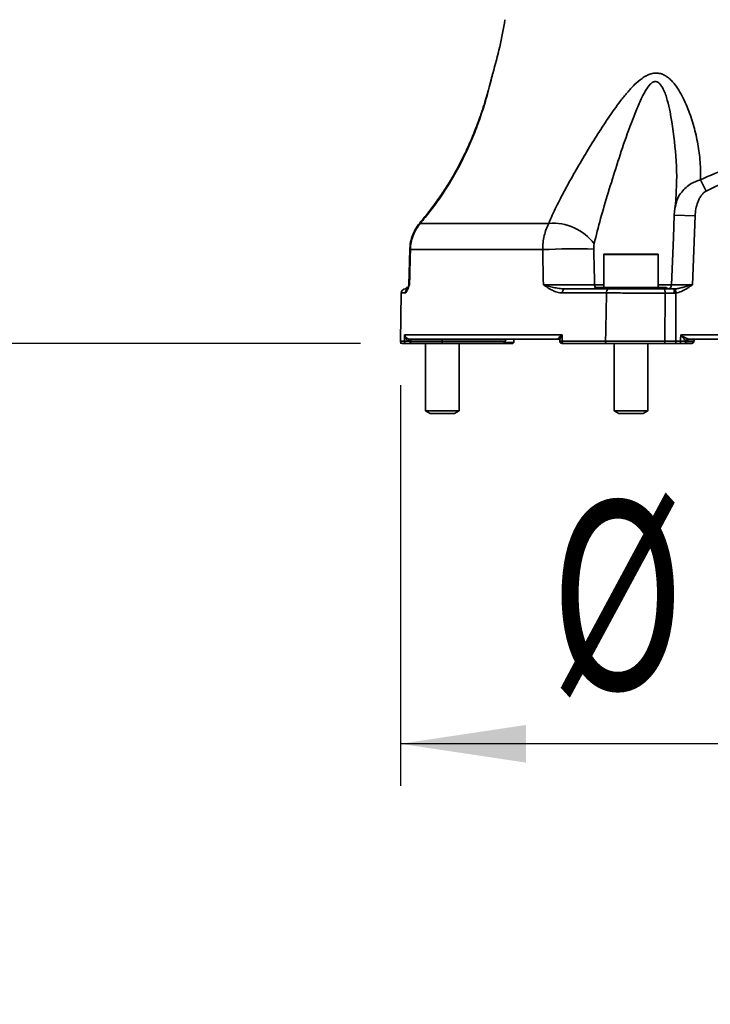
# Model space of a CAD drawing. Header units: millimetres. Extents: x 0 to 297, y 0 to 209.
# Tile 4 of 35: x 63 to 79, y 23 to 47. Entities that reach past the tile are written whole.
import ezdxf

# ---------------------------------------------------------------- set-up
doc = ezdxf.new("R2010")
doc.units = ezdxf.units.MM
doc.linetypes.add('CENTERX2', pattern=[20.32, 12.7, -2.54, 2.54, -2.54])
doc.layers.add('图层0', color=7, linetype='Continuous')
doc.styles.add('SLDTEXTSTYLE1', font='TXT', dxfattribs={"width": 0.7, "bigfont": 'bigfont'})
doc.styles.add('SLDTEXTSTYLE2', font='TXT', dxfattribs={"width": 0.7})
doc.dimstyles.new('SLDDIMSTYLE0', dxfattribs={"dimtxt": 4.5, "dimasz": 3, "dimexe": 0, "dimexo": 0.0625, "dimgap": 1.125, "dimtad": 2, "dimlfac": 10, "dimrnd": 1e-09, "dimzin": 12, "dimdsep": 46, "dimtxsty": 'SLDTEXTSTYLE2', "dimsah": 1, "dimcen": 0.09, "dimadec": 0, "dimazin": 3, "dimtfac": 1, "dimtofl": 0, "dimtmove": 0, "dimatfit": 3, "dimfxl": 0, "dimfrac": 2, "dimtolj": 1, "dimtzin": 12, "dimarcsym": 0})
doc.dimstyles.new('SLDDIMSTYLE10', dxfattribs={"dimtxt": 4.5, "dimasz": 3, "dimexe": 0, "dimexo": 0.0625, "dimgap": 1.125, "dimtad": 0, "dimtih": 1, "dimtoh": 1, "dimlfac": 2, "dimrnd": 1e-09, "dimzin": 12, "dimdsep": 46, "dimtxsty": 'SLDTEXTSTYLE2', "dimblk1": 'NONE', "dimblk2": 'NONE', "dimsah": 1, "dimcen": 0, "dimadec": 0, "dimazin": 3, "dimtfac": 1, "dimtmove": 0, "dimatfit": 3, "dimldrblk": 'NONE', "dimfxl": 0, "dimfrac": 2, "dimtolj": 1, "dimtzin": 12, "dimarcsym": 0})
doc.dimstyles.new('SLDDIMSTYLE7', dxfattribs={"dimtxt": 3.5, "dimasz": 3, "dimexe": 0, "dimexo": 0.0625, "dimgap": 0.875, "dimtad": 0, "dimtih": 1, "dimtoh": 1, "dimlfac": 3, "dimrnd": 1e-09, "dimzin": 12, "dimdsep": 46, "dimtxsty": 'SLDTEXTSTYLE2', "dimblk1": 'NONE', "dimblk2": 'NONE', "dimsah": 1, "dimcen": 0, "dimadec": 0, "dimazin": 3, "dimtfac": 1, "dimtmove": 0, "dimatfit": 3, "dimldrblk": 'NONE', "dimfxl": 0, "dimfrac": 2, "dimtolj": 1, "dimtzin": 12, "dimarcsym": 0})
doc.dimstyles.new('SLDDIMSTYLE8', dxfattribs={"dimtxt": 3.5, "dimasz": 3, "dimexe": 0, "dimexo": 0.0625, "dimgap": 0.875, "dimtad": 0, "dimtih": 1, "dimtoh": 1, "dimlfac": 3, "dimrnd": 1e-09, "dimzin": 12, "dimdsep": 46, "dimtxsty": 'SLDTEXTSTYLE2', "dimblk1": 'NONE', "dimblk2": 'NONE', "dimsah": 1, "dimcen": 0, "dimadec": 0, "dimazin": 3, "dimtol": 1, "dimtp": 0.03, "dimtfac": 1, "dimtmove": 0, "dimatfit": 3, "dimldrblk": 'NONE', "dimfxl": 0, "dimfrac": 2, "dimtolj": 1, "dimarcsym": 0})

# ---------------------------------------------------------------- blocks, each defined once
blk = doc.blocks.new('_D_3')
at = {"layer": '图层0'}
for p, q in [((71.767, 38.25), (71.767, 28.699)), ((91.767, 38.25), (91.767, 28.699)), ((91.767, 29.699), (71.767, 29.699))]:
    blk.add_line(p, q, dxfattribs=at)
for points in [[(71.767, 29.699), (74.767, 29.249), (74.767, 30.149)], [(91.767, 29.699), (88.767, 30.149), (88.767, 29.249)]]:
    blk.add_solid(points, dxfattribs=at)
at = {"layer": '图层0', "char_height": 4.5, "attachment_point": 1, "style": 'SLDTEXTSTYLE2'}
for s, insert in [('%%c', (75.351, 35.499)), ('200', (80.326, 35.499))]:
    blk.add_mtext(s, dxfattribs=dict(at, insert=insert))
blk = doc.blocks.new('_D_7')
at = {"layer": '图层0'}
for p, q in [((60.513, 65.25), (44.19, 65.25)), ((45.19, 65.25), (45.19, 39.25)), ((70.818, 39.25), (44.19, 39.25))]:
    blk.add_line(p, q, dxfattribs=at)
for points in [[(45.19, 65.25), (44.74, 62.25), (45.64, 62.25)], [(45.19, 39.25), (45.64, 42.25), (44.74, 42.25)]]:
    blk.add_solid(points, dxfattribs=at)
at = {"layer": '图层0', "insert": (39.389, 48.322), "char_height": 4.5, "attachment_point": 1, "rotation": 90, "style": 'SLDTEXTSTYLE2'}
blk.add_mtext('260', dxfattribs=at)
blk = doc.blocks.new('_D_9')
at = {"layer": '图层0'}
for p, q in [((61.907, 58.35), (61.907, 51.275)), ((61.907, 52.275), (47.439, 52.275)), ((61.907, 52.275), (81.767, 52.275))]:
    blk.add_line(p, q, dxfattribs=at)
for points in [[(61.907, 52.275), (64.907, 51.825), (64.907, 52.725)], [(81.767, 52.275), (78.767, 52.725), (78.767, 51.825)]]:
    blk.add_solid(points, dxfattribs=at)
at = {"layer": '图层0', "insert": (47.439, 58.076), "char_height": 4.5, "attachment_point": 1, "style": 'SLDTEXTSTYLE2'}
blk.add_mtext('198.6', dxfattribs=at)
blk = doc.blocks.new('_D_10')
at = {"layer": '图层0'}
for p, q in [((64.957, 107.825), (64.957, 102.619)), ((64.957, 103.619), (48.681, 103.619)), ((64.957, 103.619), (81.767, 103.619))]:
    blk.add_line(p, q, dxfattribs=at)
for points in [[(64.957, 103.619), (67.957, 103.169), (67.957, 104.069)], [(81.767, 103.619), (78.767, 104.069), (78.767, 103.169)]]:
    blk.add_solid(points, dxfattribs=at)
at = {"layer": '图层0', "insert": (48.681, 109.42), "char_height": 4.5, "attachment_point": 1, "style": 'SLDTEXTSTYLE2'}
blk.add_mtext('168.1', dxfattribs=at)
blk = doc.blocks.new('_D_11')
at = {"layer": '图层0'}
for p, q in [((77.978, 184.45), (36.791, 184.45)), ((37.791, 184.45), (37.791, 39.25)), ((70.818, 39.25), (36.791, 39.25))]:
    blk.add_line(p, q, dxfattribs=at)
for start, end in [(63.4349, 116.5651), (243.4349, 296.5651)]:
    blk.add_arc((35.172, 111.85), 5.856, start, end, dxfattribs=at)
for points in [[(37.791, 184.45), (37.341, 181.45), (38.241, 181.45)], [(37.791, 39.25), (38.241, 42.25), (37.341, 42.25)]]:
    blk.add_solid(points, dxfattribs=at)
at = {"layer": '图层0', "insert": (31.99, 106.612), "char_height": 4.5, "attachment_point": 1, "rotation": 90, "style": 'SLDTEXTSTYLE2'}
blk.add_mtext('1452', dxfattribs=at)
blk = doc.blocks.new('_D_22')
at = {"layer": '图层0'}
blk.add_line((204.074, 119.317), (182.322, 119.317), dxfattribs=at)
at = {"layer": '图层0', "char_height": 3.5, "attachment_point": 1}
for s, insert, style in [('贯穿', (194.271, 122.827), 'SLDTEXTSTYLE1'), ('6-', (182.322, 122.827), 'SLDTEXTSTYLE2'), ('%%c', (186.396, 122.827), 'SLDTEXTSTYLE2'), ('9', (190.266, 122.827), 'SLDTEXTSTYLE2'), ('圆周均布', (184.257, 118.753), 'SLDTEXTSTYLE1')]:
    blk.add_mtext(s, dxfattribs=dict(at, insert=insert, style=style))
blk = doc.blocks.new('_None')
blk = doc.blocks.new('SW_SYMBOL_HOLE_DEPTH')
at = {"layer": '图层0', "color": 0}
for p, q in [((0, 875), (800, 875)), ((400, 875), (400, 75)), ((100, 555), (400, 75)), ((700, 555), (400, 75))]:
    blk.add_line(p, q, dxfattribs=at)
blk = doc.blocks.new('_D_23')
at = {"layer": '图层0'}
blk.add_line((191.362, 126.826), (170.308, 126.826), dxfattribs=at)
at = {"layer": '图层0', "xscale": 0.004072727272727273, "yscale": 0.004072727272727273, "zscale": 0.004072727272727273}
blk.add_blockref('SW_SYMBOL_HOLE_DEPTH', (184.071, 127.113), dxfattribs=at)
at = {"layer": '图层0', "attachment_point": 1, "style": 'SLDTEXTSTYLE2'}
for s, insert, char_height in [('0.03', (179.415, 131.978), 2), ('+', (178.252, 131.978), 2), ('%%c', (170.308, 131.338), 3.5), ('4', (174.178, 131.338), 3.5), ('6', (187.737, 131.338), 3.5), ('0', (179.415, 129.65), 2)]:
    blk.add_mtext(s, dxfattribs=dict(at, insert=insert, char_height=char_height))
blk = doc.blocks.new('_D_25')
at = {"layer": '图层0'}
blk.add_line((174.783, 94.83), (152.508, 94.83), dxfattribs=at)
at = {"layer": '图层0', "char_height": 4.5, "attachment_point": 1, "style": 'SLDTEXTSTYLE2'}
for s, insert in [('%%c', (162.983, 100.631)), ('PCD', (152.508, 100.631)), ('50', (167.958, 100.631))]:
    blk.add_mtext(s, dxfattribs=dict(at, insert=insert))

msp = doc.modelspace()

# ---------------------------------------------------------------- linework, layer by layer
at = {"color": 7, "linetype": 'Continuous', "lineweight": 35}
for p, q in [((78.928327, 43.151717), (79.061666, 42.881871)), ((78.344864, 42.854531), (78.343511, 42.803314)), ((78.315209, 42.477909), (78.29819, 42.306837)), ((78.797341, 42.288457), (78.738945, 40.649861)), ((72.239643, 42.111796), (75.30697, 42.111796)), ((71.99132, 41.491522), (71.970443, 40.647677)), ((75.161604, 41.485565), (72.007097, 41.485565)), ((76.616807, 41.369861), (76.616807, 40.579861)), ((76.626807, 41.379861), (77.906807, 41.379861)), ((77.916807, 40.579861), (77.916807, 41.369861)), ((71.787784, 40.451606), (71.767695, 39.300734)), ((71.889424, 40.549861), (71.907776, 40.549861)), ((71.934306, 40.579861), (71.916807, 40.579861)), ((76.685291, 40.451606), (75.629567, 40.451606)), ((75.691059, 40.549861), (76.671506, 40.549861)), ((76.416807, 40.579861), (76.701958, 40.579861)), ((76.701958, 40.579861), (76.757999, 40.579861)), ((76.757999, 40.579861), (77.298445, 40.579861)), ((77.298445, 40.579861), (78.116807, 40.579861)), ((78.041969, 40.549861), (78.292773, 40.549861)), ((78.08429, 40.449861), (78.078041, 39.299861)), ((78.299265, 40.449861), (78.08429, 40.449861)), ((78.338217, 40.452771), (78.326197, 40.551316)), ((78.338217, 40.452771), (78.338217, 39.299861)), ((71.911814, 39.249861), (71.817688, 39.249861)), ((71.862294, 39.300734), (71.865696, 39.451606)), ((71.865696, 39.451606), (75.623276, 39.451606)), ((75.536562, 39.349861), (71.992595, 39.349861)), ((72.011048, 39.301606), (72.01097, 39.298116)), ((72.01097, 39.249861), (72.01097, 39.298116)), ((72.01097, 39.298116), (72.766807, 39.298116)), ((72.766807, 39.249861), (72.01097, 39.249861)), ((72.011048, 39.349861), (72.011048, 39.301606)), ((72.766807, 39.301606), (72.011048, 39.301606)), ((72.366807, 39.249861), (72.366807, 37.642359)), ((72.766807, 39.349861), (72.766807, 39.301606)), ((72.766807, 39.301606), (72.766807, 39.298116)), ((72.766807, 39.298116), (72.766807, 39.249861)), ((74.218523, 39.249861), (72.766807, 39.249861)), ((73.166807, 37.642359), (73.166807, 39.249861)), ((74.451842, 39.249861), (74.218523, 39.249861)), ((74.258514, 39.269849), (74.473277, 39.269849)), ((74.268492, 39.298116), (74.268614, 39.301606)), ((74.451842, 39.249861), (74.473277, 39.269849)), ((74.473277, 39.269849), (74.476071, 39.349861)), ((75.536562, 39.349861), (75.538908, 39.349794)), ((75.567828, 39.322342), (75.56836, 39.294359)), ((75.623276, 39.451606), (75.626212, 39.300734)), ((75.626212, 39.300734), (76.661353, 39.300734)), ((76.686879, 39.249861), (75.656913, 39.249861)), ((76.866807, 39.249861), (76.866807, 37.642359)), ((77.666807, 37.642359), (77.666807, 39.249861)), ((78.338217, 39.249861), (78.05636, 39.249861)), ((78.078041, 39.299861), (78.338217, 39.299861)), ((78.338217, 39.249861), (78.338217, 39.299861)), ((78.338217, 39.299861), (78.448727, 39.299861)), ((78.448727, 39.249861), (78.338217, 39.249861)), ((78.448727, 39.299861), (78.448727, 39.249861)), ((78.454714, 39.449861), (85.078901, 39.449861)), ((78.718523, 39.249861), (78.536258, 39.249861)), ((78.580405, 39.309139), (78.579954, 39.298116)), ((84.884817, 39.349861), (78.648797, 39.349861)), ((78.768492, 39.298116), (78.768614, 39.301606)), ((72.366807, 37.642359), (72.475057, 37.579861)), ((72.366807, 37.642359), (73.166807, 37.642359)), ((72.475057, 37.579861), (73.058557, 37.579861)), ((73.058557, 37.579861), (73.166807, 37.642359)), ((76.866807, 37.642359), (76.975057, 37.579861)), ((76.866807, 37.642359), (77.113364, 37.642359)), ((76.975057, 37.579861), (77.154889, 37.579861)), ((77.113364, 37.642359), (77.666807, 37.642359)), ((77.154889, 37.579861), (77.558557, 37.579861)), ((77.558557, 37.579861), (77.666807, 37.642359))]:
    msp.add_line(p, q, dxfattribs=at)
at = {"color": 8, "linetype": 'Continuous', "lineweight": 35}
for p, q in [((78.297658, 42.306251), (78.797341, 42.288457)), ((72.232467, 42.118077), (72.239643, 42.111796)), ((71.991061, 41.491504), (72.007097, 41.485565)), ((77.916807, 41.369861), (76.616807, 41.369861)), ((76.398856, 40.646371), (76.616807, 40.646371)), ((77.916807, 40.646371), (78.255682, 40.646371)), ((71.883762, 40.451606), (71.787784, 40.451606)), ((71.889424, 40.549861), (71.884784, 40.549726)), ((71.767695, 39.300734), (71.862294, 39.300734)), ((74.268614, 39.301606), (72.766807, 39.301606)), ((72.766807, 39.298116), (74.268492, 39.298116)), ((78.579954, 39.298116), (78.768492, 39.298116)), ((78.768614, 39.301606), (78.604295, 39.301606))]:
    msp.add_line(p, q, dxfattribs=at)
at = {"color": 7, "linetype": 'CENTERX2', "lineweight": 18}
msp.add_line((71.767695, 39.300734), (71.766807, 39.249861), dxfattribs=at)
at = {"color": 7, "linetype": 'Continuous', "lineweight": 18}
msp.add_line((71.817688, 39.249861), (71.766807, 39.249861), dxfattribs=at)
at = {"color": 7, "linetype": 'Continuous', "lineweight": 35, "flags": 128}
for points in [[(78.297656, 42.306251), (78.278869, 41.778743), (78.238483, 40.646587)], [(75.691059, 40.549861), (75.679193, 40.547982), (75.667772, 40.542415), (75.657226, 40.53337), (75.647952, 40.521186), (75.640299, 40.506322), (75.634552, 40.489335), (75.63093, 40.470866), (75.629567, 40.451606)], [(78.041969, 40.549861), (78.050226, 40.54794), (78.058165, 40.542249), (78.065482, 40.533008), (78.071895, 40.520572), (78.077158, 40.505418), (78.081069, 40.488129), (78.083477, 40.46937), (78.08429, 40.449861)], [(75.656913, 39.249861), (75.650857, 39.250843), (75.645039, 39.253751), (75.639687, 39.25847), (75.635013, 39.264816), (75.631198, 39.272538), (75.628394, 39.281333), (75.62671, 39.290857), (75.626212, 39.300734)], [(76.686879, 39.249861), (76.681844, 39.250843), (76.677006, 39.253751), (76.672557, 39.25847), (76.66867, 39.264816), (76.665498, 39.272538), (76.663167, 39.281333), (76.661767, 39.290857), (76.661353, 39.300734)], [(78.05636, 39.249861), (78.06059, 39.250822), (78.064657, 39.253667), (78.068405, 39.258288), (78.071691, 39.264506), (78.074387, 39.272083), (78.076391, 39.280727), (78.077625, 39.290107), (78.078041, 39.299861)], [(78.448727, 39.299861), (78.450916, 39.354694), (78.454714, 39.449861)]]:
    msp.add_lwpolyline(points, dxfattribs=at)
at = {"color": 7, "linetype": 'Continuous', "lineweight": 35}
for centre, radius, start, end in [((64.38747, 48.548631), 10, 343.3864585, 350.9181901), ((75.405411, 40.88368), 1.232055, 36.9778493, 94.5828312), ((75.948913, 25.917458), 15.588002, 88.4185464, 92.8950895), ((76.626807, 41.369861), 0.01, 90, 180), ((77.906807, 41.369861), 0.01, 0, 90), ((71.870129, 40.649861), 0.1, 338.7560183, 359.6137771), ((78.138564, 40.649861), 0.1, 270.0314581, 358.6642453), ((71.887769, 40.449861), 0.1, 90, 179), ((71.889169, 40.598816), 0.048956, 270.2985708, 337.2200961), ((76.370981, 40.599861), 0.05, 270, 336.4218215), ((76.666354, 40.585547), 0.036056, 278.2155281, 350.9267411), ((76.778222, 40.467245), 0.094238, 119.1121417, 189.5524979), ((76.721694, 40.584597), 0.036612, 286.9593044, 352.5669867), ((77.464653, 40.574263), 0.166302, 178.0707999, 188.437502), ((78.162633, 40.599861), 0.05, 203.5781785, 258.5155753), ((77.909308, 40.474756), 0.390751, 356.3472295, 11.08165), ((71.817688, 39.299861), 0.05, 179, 270), ((71.912057, 39.299635), 0.049775, 178.7354688, 269.7200263), ((71.864153, 39.313213), 0.133568, 354.9668149, 15.9246908), ((74.218523, 39.299861), 0.05, 270, 358), ((74.318584, 39.299861), 0.05, 90, 178), ((75.618264, 39.299861), 0.05, 181.4552432, 270.0112606), ((78.533051, 39.296676), 0.046925, 273.9186866, 1.7584979), ((78.635323, 39.300421), 0.055605, 101.6387004, 170.9801636), ((78.651565, 39.302661), 0.047282, 93.355778, 181.2779461), ((78.718523, 39.299861), 0.05, 270, 358), ((78.818584, 39.299861), 0.05, 90, 178)]:
    msp.add_arc(centre, radius, start, end, dxfattribs=at)
at = {"color": 8, "linetype": 'Continuous', "lineweight": 35}
for centre, radius, start, end in [((76.506728, 40.648567), 0.107895, 181.1660123, 219.5522305), ((71.983987, 40.450032), 0.100238, 126.1373307, 179.0998277)]:
    msp.add_arc(centre, radius, start, end, dxfattribs=at)
at = {"color": 7, "linetype": 'Continuous', "lineweight": 35}
for points, knots in [([(73.960602, 45.653506), (73.960607, 45.653526), (73.960732, 45.654049), (73.959521, 45.649011), (73.954934, 45.630152), (73.94259, 45.580058), (73.922462, 45.500045), (73.893966, 45.389719), (73.853749, 45.24223), (73.797637, 45.049949), (73.720557, 44.805519), (73.61644, 44.506431), (73.481638, 44.161522), (73.315633, 43.788503), (73.13471, 43.431041), (72.943756, 43.101519), (72.753317, 42.805744), (72.560002, 42.53364), (72.386153, 42.306647), (72.273218, 42.173817), (72.228504, 42.121225)], [0, 0, 0, 0, 0.000320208, 0.008378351, 0.028085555, 0.053875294, 0.083920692, 0.119282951, 0.161164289, 0.216159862, 0.28033169, 0.357669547, 0.452406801, 0.549363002, 0.647234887, 0.731711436, 0.811041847, 0.885165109, 0.954533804, 1, 1, 1, 1]), ([(73.970219, 45.689484), (73.968666, 45.684214), (73.966158, 45.675705), (73.963591, 45.665649), (73.962446, 45.661085), (73.961988, 45.659232), (73.961617, 45.657721), (73.961151, 45.655808), (73.960318, 45.652362), (73.958838, 45.646267), (73.957714, 45.641638)], [0, 0, 0, 0, 0.1292725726, 0.2087520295, 0.2381314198, 0.260013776, 0.2884800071, 0.3421673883, 0.5003799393, 1, 1, 1, 1]), ([(75.30697, 42.111796), (75.359775, 42.240987), (75.419897, 42.372449), (75.550471, 42.640065), (75.62096, 42.776216), (75.732685, 42.983934), (75.770936, 43.053754), (75.849274, 43.194539), (75.889432, 43.265628), (76.011583, 43.479025), (76.09541, 43.62183), (76.267471, 43.908308), (76.355821, 44.052168), (76.535733, 44.337166), (76.627475, 44.478694), (76.816726, 44.758335), (76.91409, 44.896542), (77.068835, 45.098428), (77.121807, 45.164654), (77.231378, 45.292794), (77.288331, 45.35515), (77.406932, 45.471185), (77.468504, 45.525033), (77.567436, 45.594448), (77.601528, 45.615661), (77.673024, 45.652468), (77.709485, 45.667529), (77.765264, 45.683589), (77.784166, 45.68787), (77.821727, 45.693886), (77.859049, 45.69739), (77.895891, 45.695808), (77.932492, 45.691666), (77.950674, 45.688297), (78.003648, 45.674773), (78.037529, 45.661067), (78.101538, 45.626814), (78.131435, 45.606489), (78.188113, 45.561226), (78.215007, 45.536145), (78.265742, 45.483143), (78.289522, 45.455324), (78.357299, 45.36902), (78.397792, 45.307743), (78.472641, 45.180782), (78.506943, 45.115048), (78.570813, 44.980575), (78.600167, 44.912225), (78.681573, 44.706046), (78.72732, 44.566615), (78.805208, 44.286147), (78.837262, 44.145065), (78.887982, 43.86214), (78.90663, 43.720285), (78.923567, 43.50713), (78.927361, 43.436012), (78.930943, 43.293635), (78.930714, 43.222295), (78.928327, 43.151717)], [0, 0, 0, 0, 0.0625, 0.0625, 0.125, 0.125, 0.15625, 0.15625, 0.1875, 0.1875, 0.25, 0.25, 0.3125, 0.3125, 0.375, 0.375, 0.4375, 0.4375, 0.46875, 0.46875, 0.5, 0.5, 0.53125, 0.53125, 0.546875, 0.546875, 0.5625, 0.5625, 0.5703125, 0.5703125, 0.578125, 0.5859375, 0.5859375, 0.59375, 0.59375, 0.609375, 0.609375, 0.625, 0.625, 0.640625, 0.640625, 0.65625, 0.65625, 0.6875, 0.6875, 0.71875, 0.71875, 0.75, 0.75, 0.8125, 0.8125, 0.875, 0.875, 0.9375, 0.9375, 0.96875, 0.96875, 1, 1, 1, 1]), ([(78.928327, 43.151717), (79.152582, 43.253234), (79.37884, 43.348526), (79.837198, 43.520935), (80.0693, 43.598047), (80.423498, 43.694903), (80.542575, 43.724043), (80.722932, 43.762332), (80.783342, 43.774191), (80.90478, 43.795981), (80.965918, 43.805927), (81.271761, 43.850334), (81.516325, 43.868673), (82.005223, 43.869261), (82.249557, 43.851514), (82.615893, 43.79921), (82.738004, 43.777488), (82.979464, 43.726748), (83.099177, 43.697687), (83.455643, 43.600806), (83.689853, 43.52327), (84.152556, 43.349492), (84.380176, 43.253622), (84.605287, 43.151717)], [0, 0, 0, 0, 0.125, 0.125, 0.25, 0.25, 0.3125, 0.3125, 0.34375, 0.34375, 0.375, 0.375, 0.5, 0.5, 0.625, 0.625, 0.6875, 0.6875, 0.75, 0.75, 0.875, 0.875, 1, 1, 1, 1]), ([(84.471949, 42.881871), (84.259415, 42.98689), (84.044771, 43.086013), (83.609074, 43.26635), (83.388023, 43.347566), (83.049553, 43.450128), (82.935576, 43.481091), (82.762581, 43.521863), (82.704578, 43.534508), (82.587842, 43.55776), (82.529075, 43.568367), (82.235791, 43.615591), (82.001034, 43.635024), (81.531245, 43.634951), (81.296213, 43.615442), (81.00226, 43.567972), (80.94353, 43.557339), (80.827031, 43.534082), (80.769139, 43.521438), (80.596459, 43.480676), (80.482666, 43.449731), (80.144688, 43.34724), (79.923884, 43.266093), (79.488582, 43.08589), (79.274084, 42.986833), (79.061666, 42.881871)], [0, 0, 0, 0, 0.125, 0.125, 0.25, 0.25, 0.3125, 0.3125, 0.34375, 0.34375, 0.375, 0.375, 0.5, 0.5, 0.625, 0.625, 0.65625, 0.65625, 0.6875, 0.6875, 0.75, 0.75, 0.875, 0.875, 1, 1, 1, 1]), ([(72.753878, 42.811781), (72.692174, 42.722903), (72.570876, 42.548191), (72.393727, 42.317702), (72.276429, 42.179165), (72.227814, 42.121748)], [0, 0, 0, 0, 0.3774533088, 0.7419837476, 1, 1, 1, 1]), ([(78.346662, 42.849936), (78.344106, 42.758959), (78.3406, 42.634161), (78.320327, 42.517545), (78.314833, 42.485941)], [0, 0, 0, 0, 0.728989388, 1, 1, 1, 1]), ([(79.061666, 42.881871), (79.035951, 42.869165), (79.013641, 42.852128), (78.983196, 42.822729), (78.97353, 42.812195), (78.95544, 42.790431), (78.94698, 42.779176), (78.923016, 42.744509), (78.908912, 42.720205), (78.883487, 42.669822), (78.872216, 42.643769), (78.842455, 42.565012), (78.827617, 42.51115), (78.806046, 42.401226), (78.799352, 42.34492), (78.797341, 42.288457)], [0, 0, 0, 0, 0.125, 0.125, 0.1875, 0.1875, 0.25, 0.25, 0.375, 0.375, 0.5, 0.5, 0.75, 0.75, 1, 1, 1, 1]), ([(72.233737, 42.117962), (72.230699, 42.114965), (72.185282, 42.070162), (72.119037, 41.963028), (72.042941, 41.801273), (71.999743, 41.640794), (71.995841, 41.53648), (71.994161, 41.491559)], [0, 0, 0, 0, 0.018697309, 0.279559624, 0.543265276, 0.803316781, 1, 1, 1, 1]), ([(72.239643, 42.111796), (72.203144, 42.067893), (72.170873, 42.021492), (72.114424, 41.923913), (72.090246, 41.872735), (72.050347, 41.765393), (72.035148, 41.710578), (72.014083, 41.599409), (72.008176, 41.542946), (72.007097, 41.485565)], [0, 0, 0, 0, 0.25, 0.25, 0.5, 0.5, 0.75, 0.75, 1, 1, 1, 1]), ([(75.161604, 41.485565), (75.161905, 41.542945), (75.165301, 41.599381), (75.178019, 41.710449), (75.187343, 41.76508), (75.212208, 41.87246), (75.227434, 41.923798), (75.263152, 42.021472), (75.283663, 42.067893), (75.30697, 42.111796)], [0, 0, 0, 0, 0.25, 0.25, 0.5, 0.5, 0.75, 0.75, 1, 1, 1, 1]), ([(76.389661, 41.624769), (76.385196, 41.605287), (76.382435, 41.584756), (76.379118, 41.542499), (76.378615, 41.521122), (76.379112, 41.499523)], [0, 0, 0, 0, 0.5, 0.5, 1, 1, 1, 1]), ([(72.007097, 41.485565), (72.003013, 41.325741), (71.998933, 41.165919), (71.994857, 41.006096), (71.991814, 40.886769), (71.988773, 40.767442), (71.985735, 40.648116)], [0, 0, 0, 0, 0.004799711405, 0.004799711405, 0.004799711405, 0.008383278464, 0.008383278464, 0.008383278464, 0.008383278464]), ([(75.178533, 40.648116), (75.176102, 40.767442), (75.17368, 40.886769), (75.171266, 41.006096), (75.168031, 41.165919), (75.164811, 41.325741), (75.161604, 41.485565)], [0.000983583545, 0.000983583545, 0.000983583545, 0.000983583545, 0.004567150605, 0.004567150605, 0.004567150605, 0.009366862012, 0.009366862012, 0.009366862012, 0.009366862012]), ([(71.883762, 40.451606), (71.891035, 40.451606), (71.898691, 40.458707), (71.914714, 40.481688), (71.92307, 40.497699), (71.940139, 40.53475), (71.948905, 40.555905), (71.962423, 40.589526), (71.966988, 40.601044), (71.976255, 40.62441), (71.980983, 40.63632), (71.985735, 40.648116)], [0, 0, 0, 0, 0.25, 0.25, 0.5, 0.5, 0.75, 0.75, 0.875, 0.875, 1, 1, 1, 1]), ([(75.629567, 40.451606), (75.588114, 40.451606), (75.547844, 40.458707), (75.468915, 40.481688), (75.430353, 40.497699), (75.355748, 40.53475), (75.319447, 40.555905), (75.26599, 40.589526), (75.248345, 40.601044), (75.213288, 40.62441), (75.195784, 40.63632), (75.178533, 40.648116)], [0, 0, 0, 0, 0.25, 0.25, 0.5, 0.5, 0.75, 0.75, 0.875, 0.875, 1, 1, 1, 1]), ([(75.691059, 40.549861), (75.643992, 40.549861), (75.597742, 40.554351), (75.506956, 40.567169), (75.46254, 40.575607), (75.376467, 40.594272), (75.334634, 40.604572), (75.254114, 40.625934), (75.215342, 40.637039), (75.178533, 40.648116)], [0, 0, 0, 0, 0.25, 0.25, 0.5, 0.5, 0.75, 0.75, 1, 1, 1, 1]), ([(75.178533, 40.648116), (75.200844, 40.647971), (75.224287, 40.64783), (75.27276, 40.647557), (75.297747, 40.647427), (75.34918, 40.647176), (75.375626, 40.647056), (75.429992, 40.646827), (75.458072, 40.646717), (75.543434, 40.646408), (75.601226, 40.646232), (75.689212, 40.646011), (75.718898, 40.645945), (75.778079, 40.645828), (75.807336, 40.645778), (75.894138, 40.645654), (75.950937, 40.645605), (76.060969, 40.645575), (76.112592, 40.645596), (76.209257, 40.645704), (76.254561, 40.645795), (76.33417, 40.646036), (76.369064, 40.646188), (76.398856, 40.646371)], [0, 0, 0, 0, 0.0625, 0.0625, 0.125, 0.125, 0.1875, 0.1875, 0.25, 0.25, 0.375, 0.375, 0.4375, 0.4375, 0.5, 0.5, 0.625, 0.625, 0.75, 0.75, 0.875, 0.875, 1, 1, 1, 1]), ([(78.326197, 40.551316), (78.360577, 40.554057), (78.394646, 40.56009), (78.462638, 40.574579), (78.496531, 40.583096), (78.564774, 40.60107), (78.599115, 40.610558), (78.668554, 40.629957), (78.703889, 40.639951), (78.738945, 40.649861)], [0, 0, 0, 0, 0.25, 0.25, 0.5, 0.5, 0.75, 0.75, 1, 1, 1, 1]), ([(78.58997, 40.549861), (78.615495, 40.565267), (78.640497, 40.581622), (78.689984, 40.615273), (78.714294, 40.632447), (78.738945, 40.649861)], [0, 0, 0, 0, 0.5, 0.5, 1, 1, 1, 1]), ([(71.91793, 40.584766), (71.917238, 40.582045), (71.915431, 40.57494), (71.90858, 40.565879), (71.899981, 40.558217), (71.891994, 40.553765), (71.886527, 40.551739), (71.884738, 40.551285), (71.884592, 40.551248)], [0, 0, 0, 0, 0.165186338, 0.431305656, 0.656361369, 0.844061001, 0.987270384, 1, 1, 1, 1]), ([(71.963134, 40.613185), (71.962335, 40.61116), (71.953496, 40.588764), (71.941096, 40.558839), (71.926243, 40.529623), (71.924078, 40.52655), (71.923219, 40.525332)], [0, 0, 0, 0, 0.042506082, 0.470233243, 0.790071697, 1, 1, 1, 1]), ([(76.661353, 39.300734), (76.665608, 39.506922), (76.669881, 39.713111), (76.674172, 39.919299), (76.677865, 40.096735), (76.681571, 40.274171), (76.685291, 40.451606)], [0.00050885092, 0.00050885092, 0.00050885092, 0.00050885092, 0.00669602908, 0.00669602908, 0.00669602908, 0.01202043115, 0.01202043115, 0.01202043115, 0.01202043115]), ([(78.08429, 40.449861), (77.973555, 40.450033), (77.858584, 40.450202), (77.679899, 40.450452), (77.619058, 40.450534), (77.498274, 40.450694), (77.437986, 40.450771), (77.317613, 40.450921), (77.257529, 40.450994), (77.137571, 40.451135), (77.077909, 40.451203), (76.961127, 40.451331), (76.90361, 40.451392), (76.792075, 40.451505), (76.737885, 40.451558), (76.685291, 40.451606)], [0, 0, 0, 0, 0.25, 0.25, 0.375, 0.375, 0.5, 0.5, 0.625, 0.625, 0.75, 0.75, 0.875, 0.875, 1, 1, 1, 1]), ([(77.300151, 40.549861), (77.198888, 40.549861), (77.099673, 40.548633), (76.954866, 40.548283), (76.907748, 40.548379), (76.817299, 40.548888), (76.773927, 40.549293), (76.732374, 40.549578)], [0, 0, 0, 0, 0.5, 0.5, 0.75, 0.75, 1, 1, 1, 1]), ([(77.300151, 40.549861), (77.363094, 40.549861), (77.426158, 40.549861), (77.520935, 40.549861), (77.552558, 40.549861), (77.615864, 40.549861), (77.647663, 40.549861), (77.805005, 40.549861), (77.925967, 40.549861), (78.041969, 40.549861)], [0, 0, 0, 0, 0.25, 0.25, 0.375, 0.375, 0.5, 0.5, 1, 1, 1, 1]), ([(78.338217, 40.452771), (78.360947, 40.455543), (78.383258, 40.460155), (78.427213, 40.472294), (78.448869, 40.47985), (78.511751, 40.505477), (78.551444, 40.526608), (78.58997, 40.549861)], [0, 0, 0, 0, 0.25, 0.25, 0.5, 0.5, 1, 1, 1, 1]), ([(71.862294, 39.300734), (71.864773, 39.300507), (71.870372, 39.300267), (71.887526, 39.29977), (71.89881, 39.299521), (71.939473, 39.298805), (71.974788, 39.298387), (72.01097, 39.298116)], [0, 0, 0, 0, 0.25, 0.25, 0.5, 0.5, 1, 1, 1, 1]), ([(71.992595, 39.349861), (71.971725, 39.349861), (71.953507, 39.355492), (71.923314, 39.370179), (71.911254, 39.379298), (71.891436, 39.398744), (71.883775, 39.409064), (71.872074, 39.430065), (71.867987, 39.44095), (71.865696, 39.451606)], [0, 0, 0, 0, 0.25, 0.25, 0.5, 0.5, 0.75, 0.75, 1, 1, 1, 1]), ([(71.997206, 39.301495), (71.975858, 39.301313), (71.955986, 39.308823), (71.931694, 39.324667), (71.924341, 39.330791), (71.911313, 39.343749), (71.905543, 39.350651), (71.890025, 39.372332), (71.882263, 39.387781), (71.870926, 39.41922), (71.867295, 39.435525), (71.865696, 39.451606)], [0, 0, 0, 0, 0.25, 0.25, 0.375, 0.375, 0.5, 0.5, 0.75, 0.75, 1, 1, 1, 1]), ([(72.01097, 39.249861), (71.986839, 39.249861), (71.963289, 39.249861), (71.936173, 39.249861), (71.928647, 39.249861), (71.917205, 39.249861), (71.913469, 39.249861), (71.911814, 39.249861)], [0, 0, 0, 0, 0.5, 0.5, 0.75, 0.75, 1, 1, 1, 1]), ([(75.536562, 39.349861), (75.529943, 39.349861), (75.529886, 39.355492), (75.536786, 39.370179), (75.543633, 39.379298), (75.561103, 39.398744), (75.571726, 39.409064), (75.595544, 39.430065), (75.608997, 39.44095), (75.623276, 39.451606)], [0, 0, 0, 0, 0.25, 0.25, 0.5, 0.5, 0.75, 0.75, 1, 1, 1, 1]), ([(75.537882, 39.349425), (75.539495, 39.349439), (75.544353, 39.349481), (75.559637, 39.342286), (75.56781, 39.326016), (75.567708, 39.32342), (75.567667, 39.322402)], [0, 0, 0, 0, 0.143769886, 0.432904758, 0.77752993, 1, 1, 1, 1]), ([(75.656913, 39.249861), (75.654763, 39.249861), (75.644006, 39.249861), (75.631609, 39.249861), (75.62741, 39.249861), (75.626336, 39.249861)], [0, 0, 0, 0, 0.156840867, 0.784451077, 1, 1, 1, 1]), ([(76.661353, 39.300734), (76.768007, 39.300686), (76.88018, 39.30063), (77.027062, 39.300551), (77.056776, 39.300535), (77.116894, 39.300501), (77.147378, 39.300484), (77.238671, 39.300431), (77.299647, 39.300395), (77.421821, 39.300319), (77.48302, 39.300281), (77.605642, 39.3002), (77.667255, 39.300159), (77.849523, 39.300033), (77.966268, 39.299948), (78.078041, 39.299861)], [0, 0, 0, 0, 0.25, 0.25, 0.3125, 0.3125, 0.375, 0.375, 0.5, 0.5, 0.625, 0.625, 0.75, 0.75, 1, 1, 1, 1]), ([(78.05636, 39.249861), (77.948173, 39.249861), (77.835685, 39.249861), (77.660652, 39.249861), (77.60092, 39.249861), (77.482229, 39.249861), (77.422993, 39.249861), (77.304736, 39.249861), (77.245715, 39.249861), (77.15735, 39.249861), (77.127842, 39.249861), (77.069643, 39.249861), (77.040878, 39.249861), (76.898692, 39.249861), (76.790112, 39.249861), (76.686879, 39.249861)], [0, 0, 0, 0, 0.25, 0.25, 0.375, 0.375, 0.5, 0.5, 0.625, 0.625, 0.6875, 0.6875, 0.75, 0.75, 1, 1, 1, 1]), ([(78.448727, 39.299861), (78.462159, 39.299682), (78.475289, 39.299508), (78.500963, 39.299166), (78.513409, 39.299001), (78.536242, 39.298697), (78.546927, 39.298555), (78.565432, 39.298309), (78.57344, 39.298203), (78.579954, 39.298116)], [0, 0, 0, 0, 0.25, 0.25, 0.5, 0.5, 0.75, 0.75, 1, 1, 1, 1]), ([(78.536258, 39.249861), (78.527566, 39.249861), (78.514712, 39.249861), (78.491867, 39.249861), (78.483565, 39.249861), (78.466442, 39.249861), (78.457685, 39.249861), (78.448727, 39.249861)], [0, 0, 0, 0, 0.5, 0.5, 0.75, 0.75, 1, 1, 1, 1]), ([(78.580405, 39.309139), (78.572483, 39.315507), (78.563204, 39.324823), (78.543051, 39.346343), (78.532546, 39.358197), (78.499916, 39.395796), (78.477242, 39.422943), (78.454714, 39.449861)], [0, 0, 0, 0, 0.25, 0.25, 0.5, 0.5, 1, 1, 1, 1]), ([(78.624105, 39.354883), (78.613186, 39.359312), (78.600488, 39.365745), (78.57328, 39.380333), (78.559108, 39.388348), (78.515282, 39.413635), (78.484925, 39.431809), (78.454714, 39.449861)], [0, 0, 0, 0, 0.25, 0.25, 0.5, 0.5, 1, 1, 1, 1])]:
    msp.add_open_spline(points, degree=3, knots=knots, dxfattribs=at)
at = {"color": 8, "linetype": 'Continuous', "lineweight": 35}
for points, knots in [([(73.970487, 45.689485), (73.970857, 45.691097), (73.971958, 45.6959), (73.96043, 45.645613), (73.930407, 45.518632), (73.873861, 45.296704), (73.785671, 44.985333), (73.663958, 44.608793), (73.498677, 44.171785), (73.300867, 43.726946), (73.040564, 43.227289), (72.760313, 42.78151), (72.476123, 42.393983), (72.318458, 42.205845), (72.239643, 42.111796)], [0, 0, 0, 0, 0.0157854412, 0.0470208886, 0.100198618, 0.173003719, 0.2478491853, 0.3569739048, 0.4661685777, 0.5791863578, 0.6921734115, 0.843724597, 0.9218784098, 1, 1, 1, 1]), ([(78.345544, 42.850022), (78.346398, 42.861944), (78.369568, 43.185197), (78.3414, 43.831813), (78.2495, 44.555144), (78.139794, 45.051501), (78.060207, 45.282489), (77.97795, 45.42863), (77.917233, 45.47789), (77.880052, 45.494466), (77.844684, 45.498309), (77.796278, 45.484833), (77.759138, 45.459432), (77.691892, 45.395973), (77.613934, 45.285924), (77.508145, 45.077562), (77.346437, 44.705282), (77.145929, 44.164393), (76.926507, 43.502088), (76.727721, 42.854297), (76.537889, 42.225272), (76.439054, 41.82487), (76.389661, 41.624769)], [0, 0, 0, 0, 0.005304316, 0.143822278, 0.282253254, 0.324121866, 0.365822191, 0.390546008, 0.398841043, 0.402575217, 0.410186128, 0.415519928, 0.425710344, 0.429672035, 0.455495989, 0.481596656, 0.526949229, 0.623671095, 0.72059008, 0.817395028, 0.908742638, 1, 1, 1, 1]), ([(78.322903, 42.484079), (78.338224, 42.562607), (78.364402, 42.696787), (78.495219, 42.895431), (78.672709, 43.062886), (78.85107, 43.124869), (78.928327, 43.151717)], [0, 0, 0, 0, 0.262402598, 0.448359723, 0.761056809, 1, 1, 1, 1]), ([(71.964101, 40.613132), (71.967722, 40.621387), (71.972545, 40.632386), (71.982256, 40.644149), (71.985174, 40.647484), (71.985614, 40.64798), (71.985735, 40.648116)], [0, 0, 0, 0, 0.71922619, 0.958309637, 0.988537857, 1, 1, 1, 1]), ([(71.980341, 40.647419), (71.976867, 40.647543), (71.970967, 40.647753), (71.981433, 40.64801), (71.985735, 40.648116)], [0, 0, 0, 0, 0.588951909, 1, 1, 1, 1]), ([(78.245253, 40.646345), (78.243556, 40.646333), (78.237515, 40.64629), (78.286362, 40.646638), (78.385519, 40.647344), (78.527898, 40.648358), (78.65309, 40.64925), (78.724022, 40.649755), (78.738945, 40.649861)], [0, 0, 0, 0, 0.083804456, 0.298405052, 0.513048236, 0.727817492, 0.942735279, 1, 1, 1, 1]), ([(75.623276, 39.451606), (75.62314, 39.451406), (75.617445, 39.443009), (75.598349, 39.413091), (75.577475, 39.369651), (75.566304, 39.3335), (75.568218, 39.32339), (75.568414, 39.322355)], [0, 0, 0, 0, 0.00426813, 0.178850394, 0.634294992, 0.962563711, 1, 1, 1, 1]), ([(75.570378, 39.298924), (75.569902, 39.299014), (75.568362, 39.299304), (75.583935, 39.299891), (75.606692, 39.300414), (75.62296, 39.30068), (75.626212, 39.300734)], [0, 0, 0, 0, 0.165851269, 0.536489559, 0.907323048, 1, 1, 1, 1])]:
    msp.add_open_spline(points, degree=3, knots=knots, dxfattribs=at)
at = {"color": 7, "linetype": 'Continuous', "lineweight": 35}
for points in [[(76.379112, 41.499523), (76.385645, 41.215139), (76.392225, 40.930755), (76.398856, 40.646371)], [(76.732374, 40.549578), (76.711647, 40.549719), (76.691368, 40.549861), (76.671506, 40.549861)], [(78.292773, 40.549861), (78.304048, 40.549861), (78.31517, 40.550437), (78.326197, 40.551316)], [(78.338217, 40.452771), (78.325285, 40.45093), (78.312308, 40.449861), (78.299265, 40.449861)], [(72.011048, 39.301606), (72.006429, 39.301572), (72.001805, 39.301534), (71.997206, 39.301495)], [(78.604295, 39.301606), (78.596346, 39.301606), (78.588372, 39.304126), (78.580405, 39.309139)], [(78.624105, 39.354883), (78.632349, 39.351538), (78.640588, 39.349861), (78.648797, 39.349861)]]:
    msp.add_open_spline(points, degree=3, dxfattribs=at)

# ---------------------------------------------------------------- dimensions: what is measured, and where the dimension line sits
at = {"layer": '图层0'}
dim = msp.add_linear_dim(base=(37.79091, 39.249861), p1=(78.977836, 184.449859), p2=(71.817688, 39.249861), angle=90, text='(<>)', dimstyle='SLDDIMSTYLE0', dxfattribs=at)
dim.commit()
dim.dimension.update_dxf_attribs({"geometry": '_D_11', "text_midpoint": (37.79091, 111.84986), "dimtype": 160})
for p1, text, dimstyle, picture, middle in [((0.775431, 0.549115), '<>{\\fGDT;x}6', 'SLDDIMSTYLE8', '_D_23', (180.041053, 129.363281)), ((1.830224, 1.130612), '6-<> 贯穿\\P圆周均布', 'SLDDIMSTYLE7', '_D_22', (192.404555, 118.814974)), ((11.081141, 4.482384), 'PCD <>', 'SLDDIMSTYLE10', '_D_25', (162.851647, 97.948853))]:
    dim = msp.add_diameter_dim_2p(p1=p1, p2=(0, 0), text=text, dimstyle=dimstyle, dxfattribs=at)
    dim.commit()
    dim.dimension.update_dxf_attribs({"geometry": picture, "text_midpoint": middle, "dimtype": 163})
for base, p1, picture, middle in [((81.766807, 103.619471), (64.956807, 108.824861), '_D_10', (55.227793, 103.619471)), ((81.766807, 52.274861), (61.906807, 59.349878), '_D_9', (53.985409, 52.274861))]:
    dim = msp.add_linear_dim(base=base, p1=p1, p2=(81.766807, 36.704492), dimstyle='SLDDIMSTYLE0', dxfattribs=at)
    dim.commit()
    dim.dimension.update_dxf_attribs({"geometry": picture, "text_midpoint": middle, "dimtype": 160})
dim = msp.add_linear_dim(base=(45.189842, 39.249861), p1=(61.513128, 65.249861), p2=(71.817688, 39.249861), angle=90, dimstyle='SLDDIMSTYLE0', dxfattribs=at)
dim.commit()
dim.dimension.update_dxf_attribs({"geometry": '_D_7', "text_midpoint": (45.189842, 52.249861), "dimtype": 160})
dim = msp.add_linear_dim(base=(71.766807, 29.698621), p1=(91.766807, 39.249861), p2=(71.766807, 39.249861), text='%%c<>', dimstyle='SLDDIMSTYLE0', dxfattribs=at)
dim.commit()
dim.dimension.update_dxf_attribs({"geometry": '_D_3', "text_midpoint": (81.766807, 29.698621), "dimtype": 160})

doc.saveas('drawing.dxf')
